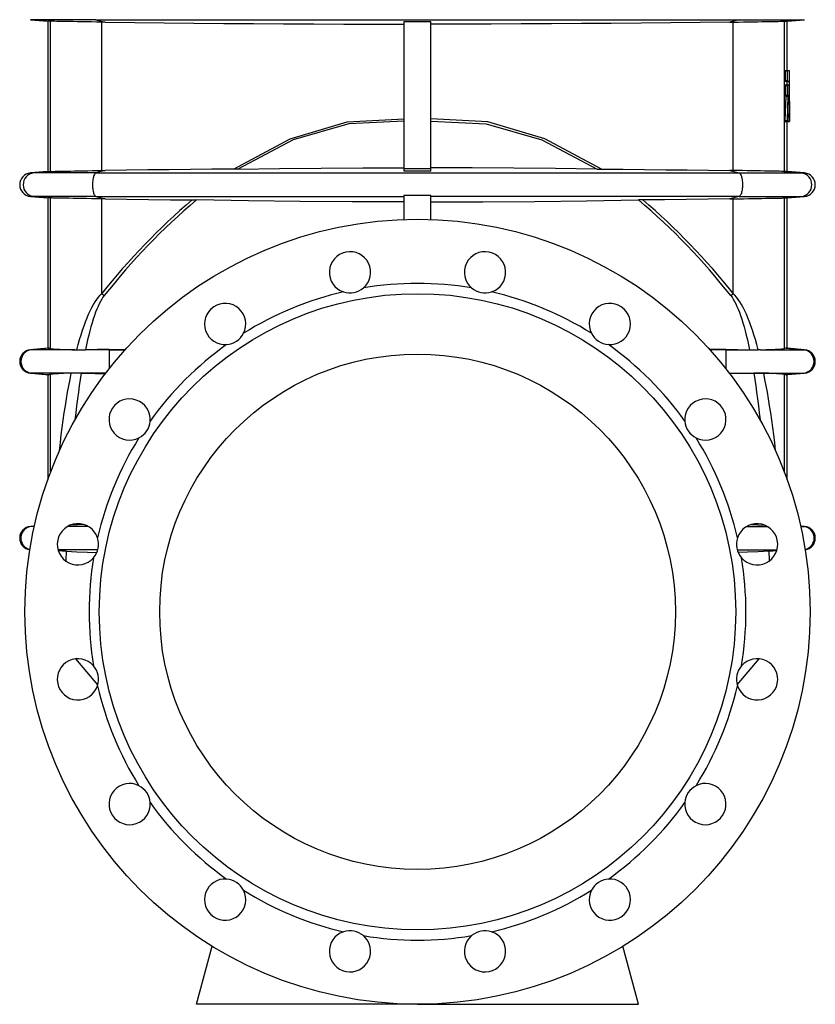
# Model space of a CAD drawing. Extents: x -27 to 1839, y -172 to 2521.
# Tile 3 of 5: x 1269 to 1809, y 596 to 1265. Entities that reach past the tile are written whole.
import ezdxf

# ---------------------------------------------------------------- set-up
doc = ezdxf.new("R2010")
doc.units = 0
doc.layers.get('0').update_dxf_attribs({"linetype": 'CONTINUOUS'})

msp = doc.modelspace()

# ---------------------------------------------------------------- linework, layer by layer
at = {"color": 7, "linetype": 'CONTINUOUS'}
for p, q in [((1276.44, 1264.73), (1288.14, 1263.71)), ((1278.73, 1264.73), (1276.44, 1264.73)), ((1320.91, 1264.73), (1278.73, 1264.73)), ((1278.73, 1264.73), (1290.52, 1263.69)), ((1288.14, 1263.71), (1288.14, 1161.69)), ((1290.52, 1263.69), (1290.13, 1263.7)), ((1290.13, 1161.7), (1290.13, 1263.7)), ((1320.91, 1264.73), (1757.37, 1264.73)), ((1320.91, 1264.73), (1327.23, 1263.01)), ((1757.37, 1264.73), (1751.04, 1263.01)), ((1757.37, 1264.73), (1799.54, 1264.73)), ((1799.54, 1264.73), (1787.76, 1263.69)), ((1787.76, 1263.69), (1788.14, 1263.7)), ((1788.14, 1161.7), (1788.14, 1263.7)), ((1790.14, 1263.71), (1801.83, 1264.73)), ((1790.14, 1230.26), (1790.14, 1263.71)), ((1799.54, 1264.73), (1801.83, 1264.73)), ((1327.23, 1263.01), (1324.79, 1263.05)), ((1324.79, 1162.35), (1324.79, 1263.05)), ((1530.14, 1163.7), (1530.14, 1263.4)), ((1548.14, 1163.7), (1548.14, 1263.4)), ((1751.04, 1263.01), (1753.48, 1263.05)), ((1753.48, 1162.35), (1753.48, 1263.05)), ((1788.68, 1230.26), (1790.18, 1230.26)), ((1790.18, 1230.26), (1791.51, 1230.26)), ((1788.65, 1229.9), (1788.65, 1223.42)), ((1788.65, 1229.9), (1790.15, 1229.9)), ((1788.65, 1223.42), (1790.15, 1223.42)), ((1790.15, 1229.9), (1790.15, 1223.42)), ((1791.64, 1207.33), (1791.52, 1230.04)), ((1788.65, 1220.04), (1788.65, 1213.56)), ((1788.65, 1220.04), (1790.15, 1220.04)), ((1788.68, 1223.06), (1790.18, 1223.06)), ((1788.68, 1220.4), (1790.18, 1220.4)), ((1789.88, 1222.84), (1789.9, 1220.4)), ((1789.88, 1222.84), (1791.38, 1222.84)), ((1790.15, 1220.04), (1790.15, 1213.56)), ((1790.18, 1223.06), (1791.37, 1223.06)), ((1790.18, 1220.4), (1791.3, 1220.4)), ((1791.59, 1196.2), (1791.31, 1220.18)), ((1791.38, 1222.84), (1791.62, 1195.92)), ((1789.04, 1212.7), (1788.48, 1196.2)), ((1788.65, 1213.56), (1790.15, 1213.56)), ((1788.68, 1213.2), (1790.18, 1213.2)), ((1789.04, 1212.7), (1790.54, 1212.7)), ((1790.54, 1212.7), (1789.98, 1196.2)), ((1790.18, 1213.2), (1790.51, 1213.2)), ((1791.05, 1213.47), (1790.92, 1207.9)), ((1791.2, 1207.9), (1791.08, 1213.47)), ((1790.92, 1207.9), (1791.2, 1207.9)), ((1790.94, 1207.4), (1791.18, 1207.4)), ((1791.64, 1195.7), (1791.64, 1207.11)), ((1790.6, 1195.92), (1790.73, 1200.52)), ((1790.73, 1200.52), (1791.33, 1200.52)), ((1790.75, 1200.74), (1791.31, 1200.74)), ((1791.33, 1200.52), (1791.4, 1195.92)), ((1788.48, 1196.2), (1789.98, 1196.2)), ((1788.51, 1195.7), (1790.01, 1195.7)), ((1790.01, 1195.7), (1790.57, 1195.7)), ((1790.14, 1161.69), (1790.14, 1195.7)), ((1790.6, 1195.92), (1791.4, 1195.92)), ((1790.67, 1195.7), (1791.41, 1195.7)), ((1791.41, 1195.7), (1791.58, 1195.7)), ((1791.62, 1195.7), (1791.64, 1195.7)), ((1417.3, 1163.28), (1414.2, 1163.24)), ((1530.14, 1161.83), (1530.14, 1163.7)), ((1530.14, 1163.7), (1548.14, 1163.7)), ((1548.14, 1161.83), (1548.14, 1163.7)), ((1660.97, 1163.28), (1664.07, 1163.24)), ((1288.14, 1161.69), (1276.44, 1160.67)), ((1278.73, 1160.67), (1276.44, 1160.67)), ((1290.52, 1161.7), (1278.73, 1160.67)), ((1320.91, 1160.67), (1278.73, 1160.67)), ((1290.13, 1161.7), (1290.52, 1161.7)), ((1327.23, 1162.39), (1320.91, 1160.67)), ((1320.91, 1160.67), (1757.37, 1160.67)), ((1324.79, 1162.35), (1327.23, 1162.39)), ((1753.48, 1162.35), (1751.04, 1162.39)), ((1751.04, 1162.39), (1757.37, 1160.67)), ((1757.37, 1160.67), (1799.54, 1160.67)), ((1788.14, 1161.7), (1787.76, 1161.7)), ((1787.76, 1161.7), (1799.54, 1160.67)), ((1801.83, 1160.67), (1790.14, 1161.69)), ((1799.54, 1160.67), (1801.83, 1160.67)), ((1276.44, 1144.73), (1288.14, 1143.71)), ((1278.73, 1144.73), (1276.44, 1144.73)), ((1320.91, 1144.73), (1278.73, 1144.73)), ((1278.73, 1144.73), (1290.52, 1143.69)), ((1288.14, 1143.71), (1288.14, 1041.69)), ((1290.52, 1143.69), (1290.13, 1143.7)), ((1290.13, 1041.48), (1290.13, 1143.7)), ((1320.91, 1144.73), (1530.14, 1144.73)), ((1320.91, 1144.73), (1327.23, 1143.01)), ((1530.14, 1129.05), (1530.14, 1145.59)), ((1548.14, 1129.05), (1548.14, 1145.59)), ((1757.37, 1144.73), (1548.14, 1144.73)), ((1757.37, 1144.73), (1751.04, 1143.01)), ((1757.37, 1144.73), (1799.54, 1144.73)), ((1799.54, 1144.73), (1787.76, 1143.69)), ((1787.76, 1143.69), (1788.14, 1143.7)), ((1788.14, 1041.48), (1788.14, 1143.7)), ((1790.14, 1143.71), (1801.83, 1144.73)), ((1790.14, 1041.69), (1790.14, 1143.71)), ((1799.54, 1144.73), (1801.83, 1144.73)), ((1327.23, 1143.01), (1324.79, 1143.05)), ((1324.79, 1078.79), (1324.79, 1143.05)), ((1386.27, 1142.38), (1389.06, 1142.34)), ((1692, 1142.38), (1689.22, 1142.34)), ((1751.04, 1143.01), (1753.48, 1143.05)), ((1753.48, 1078.79), (1753.48, 1143.05)), ((1288.14, 1041.69), (1276.44, 1040.67)), ((1277.22, 1040.67), (1276.44, 1040.67)), ((1288.92, 1041.69), (1277.22, 1040.67)), ((1306.55, 1040.67), (1277.22, 1040.67)), ((1306.55, 1040.67), (1307.86, 1040.63)), ((1329.83, 1040.67), (1313.91, 1040.67)), ((1329.83, 1040.86), (1340.92, 1040.84)), ((1329.83, 1040.86), (1329.83, 1040.67)), ((1329.83, 1040.67), (1329.83, 1027.66)), ((1329.83, 1040.67), (1340.77, 1040.67)), ((1748.45, 1040.86), (1737.35, 1040.84)), ((1748.45, 1040.67), (1737.5, 1040.67)), ((1748.45, 1040.86), (1748.45, 1040.67)), ((1748.45, 1040.67), (1748.45, 1027.66)), ((1748.45, 1040.67), (1764.36, 1040.67)), ((1771.72, 1040.67), (1770.42, 1040.63)), ((1771.72, 1040.67), (1801.05, 1040.67)), ((1789.35, 1041.69), (1801.05, 1040.67)), ((1801.83, 1040.67), (1790.14, 1041.69)), ((1801.05, 1040.67), (1801.83, 1040.67)), ((1276.44, 1024.73), (1288.14, 1023.71)), ((1277.22, 1024.73), (1276.44, 1024.73)), ((1327.55, 1024.73), (1277.22, 1024.73)), ((1277.22, 1024.73), (1288.92, 1023.7)), ((1288.14, 1023.71), (1288.14, 952.26)), ((1290.13, 957.66), (1290.13, 1023.92)), ((1750.72, 1024.73), (1801.05, 1024.73)), ((1788.14, 957.66), (1788.14, 1023.92)), ((1801.05, 1024.73), (1789.35, 1023.7)), ((1790.14, 1023.71), (1801.83, 1024.73)), ((1790.14, 952.26), (1790.14, 1023.71)), ((1801.05, 1024.73), (1801.83, 1024.73)), ((1279.07, 920.9), (1276.44, 920.67)), ((1277.22, 920.67), (1276.44, 920.67)), ((1279.05, 920.83), (1277.22, 920.67)), ((1279.02, 920.67), (1277.22, 920.67)), ((1315.65, 920.67), (1301.65, 920.67)), ((1762.62, 920.67), (1776.62, 920.67)), ((1801.83, 920.67), (1799.2, 920.9)), ((1799.22, 920.83), (1801.05, 920.67)), ((1799.25, 920.67), (1801.05, 920.67)), ((1801.05, 920.67), (1801.83, 920.67)), ((1322.1, 904.73), (1295.18, 904.73)), ((1756.17, 904.73), (1783.09, 904.73)), ((1322.09, 813.05), (1307.21, 830.78)), ((1756.18, 813.05), (1771.06, 830.78)), ((1389.14, 596.2), (1399.69, 635.59)), ((1689.14, 596.2), (1678.58, 635.59)), ((1539.14, 596.2), (1389.14, 596.2)), ((1539.14, 596.2), (1689.14, 596.2))]:
    msp.add_line(p, q, dxfattribs=at)
for points in [[(1290.13, 1263.7), (1289.26, 1263.7), (1288.64, 1263.7), (1288.26, 1263.71), (1288.14, 1263.71)], [(1324.79, 1263.05), (1321.27, 1263.11), (1317.82, 1263.17), (1314.47, 1263.23), (1311.27, 1263.28), (1308.22, 1263.34), (1305.34, 1263.39), (1302.65, 1263.44), (1300.19, 1263.48), (1297.96, 1263.52), (1295.98, 1263.56), (1294.25, 1263.6), (1292.8, 1263.63), (1291.86, 1263.65), (1291.09, 1263.67), (1290.52, 1263.69)], [(1320.62, 1264.86), (1320.91, 1264.73)], [(1753.48, 1263.05), (1757.01, 1263.11), (1760.46, 1263.17), (1763.8, 1263.23), (1767, 1263.28), (1770.05, 1263.34), (1772.93, 1263.39), (1775.62, 1263.44), (1778.08, 1263.48), (1780.31, 1263.52), (1782.29, 1263.56), (1784.02, 1263.6), (1785.47, 1263.63), (1786.42, 1263.65), (1787.18, 1263.67), (1787.76, 1263.69)], [(1757.66, 1264.86), (1757.37, 1264.73)], [(1788.14, 1263.7), (1789.01, 1263.7), (1789.64, 1263.7), (1790.01, 1263.71), (1790.14, 1263.71)], [(1327.23, 1263.01), (1347.23, 1262.77), (1367.3, 1262.56), (1387.43, 1262.37), (1407.6, 1262.2), (1427.82, 1262.06), (1448.23, 1261.94), (1468.68, 1261.84), (1489.15, 1261.77), (1509.64, 1261.72), (1530.14, 1261.7)], [(1530.14, 1263.4), (1531.26, 1263.4), (1548.14, 1263.4)], [(1751.04, 1263.01), (1731.04, 1262.77), (1710.97, 1262.56), (1690.84, 1262.37), (1670.67, 1262.2), (1650.46, 1262.06), (1630.04, 1261.94), (1609.59, 1261.84), (1589.12, 1261.77), (1568.63, 1261.72), (1548.14, 1261.7)], [(1791.08, 1213.47), (1791.08, 1213.56), (1791.08, 1213.63), (1791.07, 1213.67), (1791.07, 1213.69), (1791.06, 1213.67), (1791.06, 1213.63), (1791.05, 1213.56), (1791.05, 1213.47)], [(1791.64, 1207.17), (1791.64, 1207.13), (1791.64, 1207.11), (1791.64, 1207.13), (1791.64, 1207.17), (1791.64, 1207.24), (1791.64, 1207.33)], [(1414.2, 1163.24), (1452.76, 1183.93), (1491.42, 1195.28), (1530.14, 1197.31)], [(1664.07, 1163.24), (1625.51, 1183.93), (1586.85, 1195.28), (1548.14, 1197.31)], [(1530.14, 1195.91), (1492.46, 1194.03), (1454.83, 1183.15), (1417.3, 1163.28)], [(1548.14, 1195.91), (1585.81, 1194.03), (1623.44, 1183.15), (1660.97, 1163.28)], [(1414.2, 1163.24), (1399.65, 1163.13), (1385.12, 1163.01), (1370.62, 1162.87), (1356.13, 1162.72), (1341.66, 1162.56), (1327.23, 1162.39)], [(1417.3, 1163.28), (1445.51, 1163.64), (1473.71, 1163.9), (1501.92, 1164.06), (1530.14, 1164.1)], [(1660.97, 1163.28), (1632.77, 1163.64), (1604.56, 1163.9), (1576.35, 1164.06), (1548.14, 1164.1)], [(1664.07, 1163.24), (1678.62, 1163.13), (1693.15, 1163.01), (1707.65, 1162.87), (1722.15, 1162.72), (1736.61, 1162.56), (1751.04, 1162.39)], [(1288.14, 1161.69), (1288.26, 1161.69), (1288.63, 1161.69), (1289.26, 1161.69), (1290.13, 1161.7)], [(1290.52, 1161.7), (1291.2, 1161.73), (1292.14, 1161.75), (1293.32, 1161.78), (1294.87, 1161.81), (1296.69, 1161.85), (1298.78, 1161.89), (1301.09, 1161.93), (1303.64, 1161.98), (1306.4, 1162.03), (1309.35, 1162.08), (1312.46, 1162.14), (1315.4, 1162.19), (1318.45, 1162.24), (1321.59, 1162.29), (1324.79, 1162.35)], [(1320.91, 1160.67), (1320.62, 1160.54), (1320.33, 1160.3), (1320.06, 1159.97), (1319.8, 1159.54), (1319.56, 1159.03), (1319.33, 1158.43), (1319.14, 1157.76), (1318.96, 1157.02), (1318.82, 1156.22), (1318.7, 1155.38), (1318.62, 1154.51), (1318.57, 1153.61), (1318.56, 1152.7), (1318.57, 1151.79), (1318.62, 1150.89), (1318.7, 1150.01), (1318.82, 1149.17), (1318.96, 1148.38), (1319.14, 1147.64), (1319.33, 1146.97), (1319.56, 1146.37), (1319.8, 1145.85), (1320.06, 1145.43), (1320.33, 1145.09), (1320.62, 1144.86), (1320.91, 1144.73)], [(1548.14, 1161.83), (1539.14, 1161.83), (1530.14, 1161.83)], [(1787.76, 1161.7), (1787.07, 1161.73), (1786.14, 1161.75), (1784.95, 1161.78), (1783.4, 1161.81), (1781.58, 1161.85), (1779.5, 1161.89), (1777.18, 1161.93), (1774.63, 1161.98), (1771.87, 1162.03), (1768.92, 1162.08), (1765.82, 1162.14), (1762.87, 1162.19), (1759.82, 1162.24), (1756.68, 1162.29), (1753.48, 1162.35)], [(1757.37, 1160.67), (1757.66, 1160.54), (1757.94, 1160.3), (1758.21, 1159.97), (1758.47, 1159.54), (1758.72, 1159.03), (1758.94, 1158.43), (1759.14, 1157.76), (1759.31, 1157.02), (1759.45, 1156.22), (1759.57, 1155.38), (1759.65, 1154.51), (1759.7, 1153.61), (1759.72, 1152.7), (1759.7, 1151.79), (1759.65, 1150.89), (1759.57, 1150.01), (1759.45, 1149.17), (1759.31, 1148.38), (1759.14, 1147.64), (1758.94, 1146.97), (1758.72, 1146.37), (1758.47, 1145.85), (1758.21, 1145.43), (1757.94, 1145.09), (1757.66, 1144.86), (1757.37, 1144.73)], [(1790.14, 1161.69), (1790.01, 1161.69), (1789.64, 1161.69), (1789.01, 1161.69), (1788.14, 1161.7)], [(1290.13, 1143.7), (1289.26, 1143.7), (1288.64, 1143.7), (1288.26, 1143.71), (1288.14, 1143.71)], [(1324.79, 1143.05), (1321.27, 1143.11), (1317.82, 1143.17), (1314.47, 1143.23), (1311.27, 1143.28), (1308.22, 1143.34), (1305.34, 1143.39), (1302.65, 1143.44), (1300.19, 1143.48), (1297.96, 1143.52), (1295.98, 1143.56), (1294.25, 1143.6), (1292.8, 1143.63), (1291.86, 1143.65), (1291.09, 1143.67), (1290.52, 1143.69)], [(1530.14, 1145.59), (1539.14, 1145.57), (1548.14, 1145.59)], [(1753.48, 1143.05), (1757.01, 1143.11), (1760.46, 1143.17), (1763.8, 1143.23), (1767, 1143.28), (1770.05, 1143.34), (1772.93, 1143.39), (1775.62, 1143.44), (1778.08, 1143.48), (1780.31, 1143.52), (1782.29, 1143.56), (1784.02, 1143.6), (1785.47, 1143.63), (1786.42, 1143.65), (1787.18, 1143.67), (1787.76, 1143.69)], [(1788.14, 1143.7), (1789.01, 1143.7), (1789.64, 1143.7), (1790.01, 1143.71), (1790.14, 1143.71)], [(1327.23, 1143.01), (1341.94, 1142.83), (1356.67, 1142.67), (1371.46, 1142.52), (1386.27, 1142.38)], [(1530.14, 1141.01), (1494.87, 1141.09), (1459.6, 1141.34), (1424.33, 1141.76), (1389.06, 1142.34)], [(1548.14, 1141.01), (1583.41, 1141.09), (1618.67, 1141.34), (1653.95, 1141.76), (1689.22, 1142.34)], [(1751.04, 1143.01), (1736.34, 1142.83), (1721.6, 1142.67), (1706.82, 1142.52), (1692, 1142.38)], [(1307.86, 1040.63), (1308.81, 1044.17), (1309.78, 1047.56), (1310.76, 1050.8), (1311.77, 1053.9), (1312.79, 1056.85), (1313.82, 1059.64), (1314.87, 1062.28), (1315.93, 1064.76), (1317, 1067.08), (1318.08, 1069.25), (1319.18, 1071.25), (1320.28, 1073.09), (1321.4, 1074.76), (1322.52, 1076.27), (1323.65, 1077.61), (1324.79, 1078.79)], [(1326.5, 1077.4), (1325.65, 1076.25), (1324.81, 1074.95), (1323.97, 1073.49), (1323.13, 1071.87), (1322.31, 1070.1), (1321.48, 1068.17), (1320.67, 1066.08), (1319.87, 1063.84), (1319.07, 1061.46), (1318.29, 1058.92), (1317.51, 1056.23), (1316.75, 1053.4), (1315.99, 1050.43), (1315.25, 1047.31), (1314.52, 1044.06), (1313.8, 1040.67)], [(1751.77, 1077.4), (1752.62, 1076.25), (1753.46, 1074.95), (1754.3, 1073.49), (1755.14, 1071.87), (1755.97, 1070.1), (1756.79, 1068.17), (1757.6, 1066.08), (1758.4, 1063.84), (1759.2, 1061.46), (1759.99, 1058.92), (1760.76, 1056.23), (1761.53, 1053.4), (1762.28, 1050.43), (1763.02, 1047.31), (1763.75, 1044.06), (1764.47, 1040.67)], [(1770.42, 1040.63), (1769.46, 1044.17), (1768.49, 1047.56), (1767.51, 1050.8), (1766.5, 1053.9), (1765.49, 1056.85), (1764.45, 1059.64), (1763.41, 1062.28), (1762.35, 1064.76), (1761.27, 1067.08), (1760.19, 1069.25), (1759.09, 1071.25), (1757.99, 1073.09), (1756.87, 1074.76), (1755.75, 1076.27), (1754.62, 1077.61), (1753.48, 1078.79)], [(1288.14, 1041.69), (1288.33, 1041.69), (1288.92, 1041.69)], [(1288.92, 1041.69), (1289.46, 1041.64), (1290.13, 1041.48)], [(1313.91, 1040.67), (1313.83, 1040.67), (1313.8, 1040.67)], [(1329.83, 1040.86), (1321.87, 1040.81), (1313.91, 1040.67)], [(1748.45, 1040.86), (1756.4, 1040.81), (1764.36, 1040.67)], [(1764.36, 1040.67), (1764.44, 1040.67), (1764.47, 1040.67)], [(1789.35, 1041.69), (1788.82, 1041.64), (1788.14, 1041.48)], [(1790.14, 1041.69), (1789.94, 1041.69), (1789.35, 1041.69)], [(1288.92, 1023.7), (1288.33, 1023.7), (1288.14, 1023.71)], [(1290.13, 1023.92), (1289.46, 1023.76), (1288.92, 1023.7)], [(1296.07, 971.98), (1296.11, 972.32), (1296.72, 977.6), (1297.35, 982.78), (1298.01, 987.87), (1298.69, 992.86), (1299.4, 997.75), (1300.14, 1002.52), (1300.89, 1007.19), (1301.67, 1011.74), (1302.47, 1016.17), (1303.3, 1020.48), (1304.14, 1024.67)], [(1310.88, 1024.63), (1310.22, 1020.47), (1309.58, 1016.18), (1308.96, 1011.77), (1308.35, 1007.25), (1307.77, 1002.6), (1307.2, 997.84), (1306.64, 992.98), (1306.64, 992.97)], [(1310.88, 1024.63), (1320.35, 1024.4), (1327.3, 1024.36)], [(1767.39, 1024.63), (1757.92, 1024.4), (1750.95, 1024.36)], [(1767.39, 1024.63), (1768.05, 1020.47), (1768.69, 1016.18), (1769.31, 1011.77), (1769.92, 1007.25), (1770.51, 1002.6), (1771.08, 997.84), (1771.63, 992.98), (1771.63, 992.97)], [(1782.2, 971.98), (1782.16, 972.32), (1781.56, 977.6), (1780.92, 982.78), (1780.26, 987.87), (1779.58, 992.86), (1778.87, 997.75), (1778.14, 1002.52), (1777.38, 1007.19), (1776.6, 1011.74), (1775.8, 1016.17), (1774.97, 1020.48), (1774.13, 1024.67)], [(1788.14, 1023.92), (1788.82, 1023.76), (1789.35, 1023.7)], [(1789.35, 1023.7), (1789.94, 1023.7), (1790.14, 1023.71)], [(1312.5, 921.97), (1308.44, 921.81), (1303.64, 921.56)], [(1765.77, 921.97), (1769.83, 921.81), (1774.64, 921.56)], [(1300.62, 903.83), (1300.44, 897.77), (1300.42, 897.22)], [(1300.62, 903.83), (1307.92, 903.43), (1315.21, 903.11), (1321.47, 902.94)], [(1777.65, 903.83), (1770.36, 903.43), (1763.06, 903.11), (1756.8, 902.94)], [(1777.65, 903.83), (1777.84, 897.77), (1777.85, 897.22)]]:
    msp.add_lwpolyline(points, dxfattribs=at)
for radius in [266.5, 216, 175]:
    msp.add_circle((1539.14, 862.7), radius, dxfattribs=at)
for centre, radius, start, end in [((1789.75, 1229.99), 1.1, 165.70428, 184.65696), ((1791.24, 1229.99), 1.09, 165.66201, 184.66627), ((1789.63, 1230.08), 1.89, 358.70207, 5.42986), ((1789.74, 1223.33), 1.09, 175.31959, 194.31916), ((1791.24, 1223.33), 1.09, 175.33554, 194.33618), ((1789.75, 1220.13), 1.1, 165.70608, 184.65517), ((1788.59, 1222.88), 1.29, 358.10086, 7.99408), ((1791.24, 1220.13), 1.09, 165.66382, 184.66446), ((1790.16, 1220.22), 1.15, 357.88161, 8.97922), ((1790.1, 1222.88), 1.28, 358.08887, 8.03671), ((1789.74, 1213.47), 1.09, 175.31844, 194.32111), ((1787.17, 1212.86), 1.88, 355.16668, 10.43425), ((1791.24, 1213.47), 1.09, 175.3344, 194.33812), ((1788.67, 1212.86), 1.87, 355.14844, 10.47302), ((1793.25, 1207.74), 2.34, 176.12542, 188.35935), ((1788.27, 1207.74), 2.93, 353.34065, 3.09281), ((1791.44, 1200.56), 0.716, 165.37957, 183.33163), ((1790.15, 1200.56), 1.18, 357.93299, 8.79003), ((1790.03, 1196.04), 1.55, 174.16858, 192.63292), ((1791.52, 1196.04), 1.55, 174.15153, 192.67389), ((1789.94, 1195.88), 0.661, 344.16569, 3.63314), ((1792.78, 1195.88), 1.39, 178.28745, 187.50097), ((1783.09, 1196.04), 8.5, 357.71541, 1.07025), ((1797.62, 1195.88), 5.99, 179.61382, 181.73841), ((1277.14, 1152.7), 8, 95, 265), ((1279.46, 1152.7), 8, 95.23963, 264.76037), ((1798.81, 1152.7), 8, 275.23963, 84.76037), ((1801.14, 1152.7), 8, 275, 85), ((1684.6, 792.44), 459.84, 130.44835, 141.48639), ((1683.58, 796.07), 454.58, 130.38361, 141.76732), ((1394.69, 796.07), 454.58, 38.23268, 49.61639), ((1393.67, 792.44), 459.84, 38.51361, 49.55165), ((1493.29, 1093.18), 14, 310.80167, 251.69833), ((1584.98, 1093.18), 14, 288.30167, 229.19833), ((1539.14, 862.7), 222.93, 80.52495, 99.47505), ((1377.86, 1142.53), 82.94, 230.21968, 231.74658), ((1539.14, 862.7), 222.93, 103.02495, 121.97505), ((1493.29, 1093.18), 14, 251.69844, 310.80152), ((1584.98, 1093.18), 14, 229.19848, 288.30156), ((1539.14, 862.7), 222.93, 58.02495, 76.97505), ((1700.41, 1142.53), 82.94, 308.25342, 309.78032), ((1408.58, 1058.09), 14, 333.30167, 274.19833), ((1669.69, 1058.09), 14, 265.80167, 206.69833), ((1408.58, 1058.09), 14, 274.19824, 333.30171), ((1669.69, 1058.09), 14, 206.69829, 265.80176), ((1539.14, 862.7), 222.93, 125.52495, 144.47505), ((1539.14, 862.7), 222.93, 35.52495, 54.47505), ((1277.14, 1032.7), 8, 95, 265), ((1277.93, 1032.7), 8, 95.08192, 264.91808), ((1306.23, 1200.33), 159.66, 264.21173, 270.11355), ((1310.32, 1134.95), 94.35, 268.50282, 272.11306), ((1767.95, 1134.95), 94.35, 267.88694, 271.49718), ((1772.04, 1200.33), 159.66, 269.88645, 275.78827), ((1800.34, 1032.7), 8, 275.08192, 84.91808), ((1801.14, 1032.7), 8, 275, 85), ((1304.44, 888.92), 135.75, 90.1272, 96.05311), ((1306.69, 899.91), 124.78, 88.07815, 91.17085), ((1771.58, 899.91), 124.78, 88.82915, 91.92185), ((1773.83, 888.92), 135.75, 83.94689, 89.8728), ((1343.74, 993.26), 14, 355.80167, 296.69833), ((1734.53, 993.26), 14, 243.30167, 184.19833), ((1343.74, 993.26), 14, 296.6982, 355.80184), ((1734.53, 993.26), 14, 184.19816, 243.3018), ((1539.14, 862.7), 222.93, 148.02495, 166.97505), ((1539.14, 862.7), 222.93, 13.02495, 31.97505), ((1277.14, 912.7), 8, 95, 261.6902), ((1277.93, 912.7), 8, 95.09115, 256.04923), ((1308.65, 908.54), 14, 18.30167, 319.19833), ((1769.62, 908.54), 14, 220.80167, 161.69833), ((1800.34, 912.7), 8, 283.95077, 84.90885), ((1801.14, 912.7), 8, 278.3098, 85), ((1308.65, 908.54), 14, 319.19851, 18.30152), ((1769.62, 908.54), 14, 161.69848, 220.80149), ((1290.47, 737.43), 166.71, 86.50684, 88.29179), ((1787.81, 737.43), 166.71, 91.70821, 93.49316), ((1539.14, 862.7), 222.93, 170.52495, 189.47505), ((1539.14, 862.7), 222.93, 350.52495, 9.47505), ((1308.65, 816.85), 14, 40.80167, 341.69833), ((1769.62, 816.85), 14, 198.30167, 139.19833), ((1308.65, 816.85), 14, 341.69844, 40.80152), ((1769.62, 816.85), 14, 139.19848, 198.30156), ((1539.14, 862.7), 222.93, 193.02495, 211.97505), ((1539.14, 862.7), 222.93, 328.02495, 346.97505), ((1343.74, 732.14), 14, 63.30167, 4.19833), ((1343.74, 732.14), 14, 4.19824, 63.30171), ((1734.53, 732.14), 14, 175.80167, 116.69833), ((1734.53, 732.14), 14, 116.69829, 175.80176), ((1539.14, 862.7), 222.93, 215.52495, 234.47505), ((1539.14, 862.7), 222.93, 305.52495, 324.47505), ((1408.58, 667.3), 14, 85.80167, 26.69833), ((1408.58, 667.3), 14, 26.6982, 85.80184), ((1669.69, 667.3), 14, 153.30167, 94.19833), ((1669.69, 667.3), 14, 94.19816, 153.3018), ((1539.14, 862.7), 222.93, 238.02495, 256.97505), ((1539.14, 862.7), 222.93, 283.02495, 301.97505), ((1493.29, 632.21), 14, 108.30167, 49.19833), ((1493.29, 632.21), 14, 49.19851, 108.30152), ((1539.14, 862.7), 222.93, 260.52495, 279.47505), ((1584.98, 632.21), 14, 130.80167, 71.69833), ((1584.98, 632.21), 14, 71.69848, 130.80149)]:
    msp.add_arc(centre, radius, start, end, dxfattribs=at)

doc.saveas('drawing.dxf')
